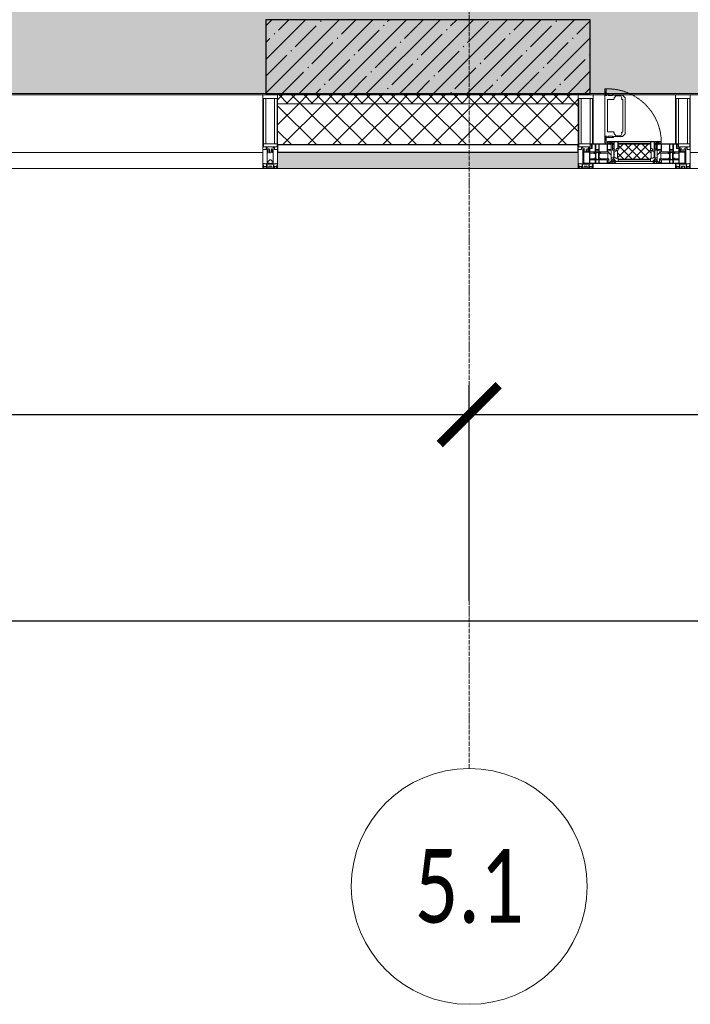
# Model space of a CAD drawing. Header units: millimetres. Extents: x -26888115 to 7466299, y -86687 to 22081.
# Tile 25 of 208: x 59593 to 61868, y -52569 to -49229. Entities that reach past the tile are written whole.
import ezdxf

# ---------------------------------------------------------------- set-up
doc = ezdxf.new("R2010")
doc.units = ezdxf.units.MM
doc.linetypes.add('-D1-02х01', pattern=[3, 2, -1])
doc.linetypes.add('-D1d1-15x02', pattern=[19, 15, -2, 0, -2])
doc.layers.get('Defpoints').update_dxf_attribs({"color": 31})
for name, color, linetype, lineweight in [('_0', 7, 'Continuous', 13), ('A-200-M_WALL', 7, 'Continuous', 5), ('A-200-M_WALL_PAT', 7, 'Continuous', 5), ('A-214-M_CURT_WALL', 7, 'Continuous', 5), ('A-215-M_CURT_PANEL', 7, 'Continuous', 5), ('A-230-M_FLOOR', 7, 'Continuous', 5), ('A-314-M_WINDOW', 7, 'Continuous', 5), ('S-280-M_COLUMN', 7, 'Continuous', 5), ('Z-060-M_DETAIL', 7, 'Continuous', 5), ('Оси', 7, 'Continuous', 5)]:
    doc.layers.add(name, color=color, linetype=linetype, lineweight=lineweight)
doc.styles.add('Calibri Light', font='Calibri light.ttf', dxfattribs={"width": 0.75, "height": 250})
doc.styles.add('fl_iso paper', font='isocpeur.ttf', dxfattribs={"width": 0.8, "oblique": 10})
doc.dimstyles.new('In tre 1_100', dxfattribs={"dimscale": 100, "dimtxt": 2.5, "dimasz": 2, "dimexe": 1, "dimexo": 0.7, "dimgap": 0.6, "dimtad": 1, "dimdec": 0, "dimrnd": 5, "dimzin": 0, "dimdsep": 46, "dimtxsty": 'fl_iso paper', "dimblk": 'ARCHTICK', "dimcen": 0, "dimdle": 1, "dimadec": 0, "dimazin": 0, "dimtfac": 1, "dimtdec": 0, "dimtofl": 0, "dimtmove": 1, "dimatfit": 3, "dimldrblk": 'DOT', "dimfxl": 40, "dimtfillclr": 256, "dimtolj": 1, "dimtzin": 0, "dimarcsym": 1})

# ---------------------------------------------------------------- blocks, each defined once
blk = doc.blocks.new('_ArchTick')
at = {"color": 0, "linetype": 'ByBlock', "lineweight": 9, "const_width": 0.15}
blk.add_lwpolyline([(-0.5, -0.5), (0.5, 0.5)], dxfattribs=at)
blk = doc.blocks.new('*D257')
at = {"layer": 'Defpoints', "color": 0, "transparency": 16777216}
for p in [(35918, -51162.7), (73118, -51162.7), (73118, -51268.8)]:
    blk.add_point(p, dxfattribs=at)
at = {"layer": 'Оси', "color": 0, "lineweight": -2, "transparency": 16777216}
for p, q in [((35918, -51232.7), (35918, -51368.8)), ((73118, -51232.7), (73118, -51368.8)), ((35818, -51268.8), (73218, -51268.8))]:
    blk.add_line(p, q, dxfattribs=at)
at = {"layer": 'Оси', "color": 0, "lineweight": -2, "transparency": 16777216, "xscale": 200, "yscale": 200, "zscale": 200, "rotation": 180}
blk.add_blockref('_ArchTick', (35918, -51268.8), dxfattribs=at)
at = {"layer": 'Оси', "color": 0, "lineweight": -2, "transparency": 16777216, "xscale": 200, "yscale": 200, "zscale": 200}
blk.add_blockref('_ArchTick', (73118, -51268.8), dxfattribs=at)
at = {"layer": 'Оси', "color": 0, "transparency": 16777216, "insert": (54518, -51083.8), "char_height": 250, "attachment_point": 5, "style": 'fl_iso paper'}
blk.add_mtext('\\A1;37200', dxfattribs=at)
blk = doc.blocks.new('_DOT')
at = {"color": 0, "linetype": 'ByBlock'}
blk.add_line((-0.5, 0), (-1, 0), dxfattribs=at)
at = {"color": 0, "linetype": 'ByBlock', "const_width": 0.5}
blk.add_lwpolyline([(-0.25, 0, 1), (0.25, 0, 1)], format="xyb", close=True, dxfattribs=at)
blk = doc.blocks.new('*D261')
at = {"layer": 'Defpoints', "color": 0, "transparency": 16777216}
for p in [(61118, -50568.8), (52718, -51268.8), (61118, -51268.8)]:
    blk.add_point(p, dxfattribs=at)
at = {"layer": 'Оси', "color": 0, "lineweight": -2, "transparency": 16777216}
for p, q in [((52718, -51198.8), (52718, -50468.8)), ((61118, -51198.8), (61118, -50468.8)), ((52618, -50568.8), (61218, -50568.8))]:
    blk.add_line(p, q, dxfattribs=at)
at = {"layer": 'Оси', "color": 0, "lineweight": -2, "transparency": 16777216, "xscale": 200, "yscale": 200, "zscale": 200, "rotation": 180}
blk.add_blockref('_ArchTick', (52718, -50568.8), dxfattribs=at)
at = {"layer": 'Оси', "color": 0, "lineweight": -2, "transparency": 16777216, "xscale": 200, "yscale": 200, "zscale": 200}
blk.add_blockref('_ArchTick', (61118, -50568.8), dxfattribs=at)
at = {"layer": 'Оси', "color": 0, "transparency": 16777216, "insert": (56918, -50383.8), "char_height": 250, "attachment_point": 5, "style": 'fl_iso paper'}
blk.add_mtext('\\A1;8400', dxfattribs=at)
blk = doc.blocks.new('*D262')
at = {"layer": 'Defpoints', "color": 0, "transparency": 16777216}
for p in [(69518, -50568.8), (61118, -51268.8), (69518, -51268.8)]:
    blk.add_point(p, dxfattribs=at)
at = {"layer": 'Оси', "color": 0, "lineweight": -2, "transparency": 16777216}
for p, q in [((61118, -51198.8), (61118, -50468.8)), ((69518, -51198.8), (69518, -50468.8)), ((61018, -50568.8), (69618, -50568.8))]:
    blk.add_line(p, q, dxfattribs=at)
at = {"layer": 'Оси', "color": 0, "lineweight": -2, "transparency": 16777216, "xscale": 200, "yscale": 200, "zscale": 200, "rotation": 180}
blk.add_blockref('_ArchTick', (61118, -50568.8), dxfattribs=at)
at = {"layer": 'Оси', "color": 0, "lineweight": -2, "transparency": 16777216, "xscale": 200, "yscale": 200, "zscale": 200}
blk.add_blockref('_ArchTick', (69518, -50568.8), dxfattribs=at)
at = {"layer": 'Оси', "color": 0, "transparency": 16777216, "insert": (65318, -50383.8), "char_height": 250, "attachment_point": 5, "style": 'fl_iso paper'}
blk.add_mtext('\\A1;8400', dxfattribs=at)
blk = doc.blocks.new('A_PAN_Створка - 383мм-4633665-50_AS_Plan_33_Пентхаус')
at = {"layer": 'A-314-M_WINDOW', "linetype": '-D1-02х01'}
blk.add_arc((91.4, -87.5), 183, 244.0254, 247.6265, dxfattribs=at)
blk = doc.blocks.new('System Panel - A_PAN_Glass-V2-50_AS_Plan_33_Пентхаус')
at = {"layer": 'A-215-M_CURT_PANEL'}
for p, q in [((825, 55), (-825, 55)), ((-825, 55), (-825, 0)), ((825, 0), (825, 55)), ((-825, 0), (825, 0))]:
    blk.add_line(p, q, dxfattribs=at)
blk = doc.blocks.new('Rectangular Mullion - R_StandardFrame_50Wx250H-3736074-50_AS_Plan_33_Пентхаус')
at = {"layer": 'A-214-M_CURT_WALL'}
blk.add_line((24239, -505), (22590, -505), dxfattribs=at)
blk = doc.blocks.new('A_PAN_Створка - 383мм-V4-50_AS_Plan_33_Пентхаус')
at = {"layer": 'A-215-M_CURT_PANEL'}
h = blk.add_hatch(dxfattribs=at)
h.set_pattern_fill('FP_4', color=256, style=0, pattern_type=2)
h.set_pattern_definition([(225, (25500, -754.981), (14.142136, -14.142136), []), (315, (25500, -754.981), (14.142136, 14.142136), [])])
h.paths.add_polyline_path([(-54.5, -31.8), (-54.9, -34.1), (-57.2, -36.4), (-57.2, -60.8), (-54.6, -63.4), (-53.6, -82.7), (54.6, -81.8), (54.6, -63.4), (57.2, -60.8), (57.2, -36.4), (54.9, -34.1), (54.5, -31.8)])
at = {"layer": 'A-314-M_WINDOW'}
for p, q in [((-67.9, -17), (-171, -17)), ((-171, -17), (-171, -57)), ((-171, -18.5), (-153.5, -18.5)), ((-153.5, -18.5), (-152, -20)), ((-152, -20), (-152, -73.5)), ((-150.5, -17), (-150.5, -29.4)), ((-132.4, -18.6), (-150.5, -18.6)), ((-150.5, -29.4), (-132.4, -29.4)), ((-137.2, -31), (-135.8, -35)), ((-132.5, -31), (-137.2, -31)), ((-132.5, -31.9), (-133.4, -33.7)), ((-132.5, -31.9), (-132.5, -31)), ((-132.4, -29.4), (-132.4, -18.6)), ((-131, -18.2), (-131, -29.5)), ((-120.8, -18.2), (-131, -18.2)), ((-131, -29.5), (-120.8, -29.5)), ((-131, -30.9), (-131, -33)), ((-120.8, -30.9), (-131, -30.9)), ((-129.4, -34.6), (-131, -33)), ((-122.4, -34.6), (-120.8, -33)), ((-120.8, -18.2), (-120.8, -29.5)), ((-120.8, -30.9), (-120.8, -33)), ((-119.3, -18.6), (-92.5, -18.6)), ((-119.3, -29.4), (-119.3, -18.6)), ((-92.5, -29.4), (-119.3, -29.4)), ((-119.3, -31), (-114.6, -31)), ((-119.3, -31.9), (-119.3, -31)), ((-119.3, -31.9), (-118.4, -33.7)), ((-114.6, -31), (-115.9, -35)), ((-92.5, -18.6), (-92.5, -29.4)), ((-90.8, -18.5), (-90.8, -29.4)), ((-87.3, -18.5), (-90.8, -18.5)), ((-90.8, -29.4), (-85.9, -29.4)), ((-89.9, -32.5), (-89.9, -35.1)), ((-85.9, -32.5), (-89.9, -32.5)), ((-87.3, -20.4), (-87.3, -18.5)), ((-87.3, -20.4), (-87.3, -21.9)), ((-84.8, -20.4), (-87.3, -20.4)), ((-87.3, -21.9), (-85.9, -21.9)), ((-85.9, -18.2), (-85.9, -20.4)), ((-75.9, -18.2), (-85.9, -18.2)), ((-85.9, -21.9), (-85.9, -29.4)), ((-85.9, -29.4), (-85.9, -32.5)), ((-83.4, -20.4), (-84.8, -20.4)), ((-70, -33.8), (-83.4, -20.4)), ((-78, -84), (-78, -23.5)), ((-78, -23.5), (-67.9, -23.5)), ((-75.9, -21.5), (-75.9, -18.2)), ((-75.9, -21.5), (-75.9, -23.5)), ((-74.9, -21.5), (-75.9, -21.5)), ((-75.9, -23.5), (-73, -23.5)), ((-74.9, -17.9), (-74.9, -21.5)), ((-68.9, -17.9), (-74.9, -17.9)), ((-67.2, -29.3), (-73, -23.5)), ((-61.4, -23.5), (-70, -32.1)), ((-70, -32.1), (-70, -62.5)), ((-68.9, -21.5), (-68.9, -17.9)), ((-67.9, -21.5), (-68.9, -21.5)), ((67.9, -17), (-67.9, -17)), ((-61.4, -23.5), (-67.9, -17)), ((-67.9, -17), (-67.9, -23.5)), ((-67.9, -17), (67.9, -17)), ((-67.9, -21.5), (-67.9, -23.5)), ((-67.9, -23.5), (-64.6, -26.8)), ((-67.9, -23.5), (-64.6, -26.8)), ((-64.6, -26.8), (-67.2, -29.3)), ((-64.6, -26.8), (-61.4, -23.5)), ((61.4, -23.5), (-61.4, -23.5)), ((67.9, -17), (61.4, -23.5)), ((70, -32.1), (61.4, -23.5)), ((61.4, -23.5), (64.6, -26.8)), ((67.9, -23.5), (64.6, -26.8)), ((64.6, -26.8), (67.9, -23.5)), ((64.6, -26.8), (67.2, -29.3)), ((67.2, -29.3), (73, -23.5)), ((67.9, -23.5), (67.9, -17)), ((171, -17), (67.9, -17)), ((67.9, -21.5), (67.9, -23.5)), ((67.9, -21.5), (68.9, -21.5)), ((67.9, -23.5), (78, -23.5)), ((68.9, -17.9), (74.9, -17.9)), ((68.9, -21.5), (68.9, -17.9)), ((70, -33.8), (83.4, -20.4)), ((70, -62.5), (70, -32.1)), ((75.9, -23.5), (73, -23.5)), ((74.9, -17.9), (74.9, -21.5)), ((74.9, -21.5), (75.9, -21.5)), ((75.9, -18.2), (85.9, -18.2)), ((75.9, -21.5), (75.9, -18.2)), ((75.9, -21.5), (75.9, -23.5)), ((78, -23.5), (78, -84)), ((83.4, -20.4), (84.8, -20.4)), ((84.8, -20.4), (87.3, -20.4)), ((85.9, -18.2), (85.9, -20.4)), ((85.9, -21.9), (85.9, -29.4)), ((87.3, -21.9), (85.9, -21.9)), ((85.9, -29.4), (85.9, -32.5)), ((90.8, -29.4), (85.9, -29.4)), ((85.9, -32.5), (89.9, -32.5)), ((87.3, -18.5), (90.8, -18.5)), ((87.3, -20.4), (87.3, -18.5)), ((87.3, -20.4), (87.3, -21.9)), ((89.9, -32.5), (89.9, -35.1)), ((90.8, -18.5), (90.8, -29.4)), ((92.5, -18.6), (92.5, -29.4)), ((119.3, -18.6), (92.5, -18.6)), ((92.5, -29.4), (119.3, -29.4)), ((114.6, -31), (115.9, -35)), ((119.3, -31), (114.6, -31)), ((119.3, -31.9), (118.4, -33.7)), ((119.3, -29.4), (119.3, -18.6)), ((119.3, -31.9), (119.3, -31)), ((120.8, -18.2), (120.8, -29.5)), ((120.8, -18.2), (131, -18.2)), ((131, -29.5), (120.8, -29.5)), ((120.8, -30.9), (120.8, -33)), ((120.8, -30.9), (131, -30.9)), ((122.4, -34.6), (120.8, -33)), ((129.4, -34.6), (131, -33)), ((131, -18.2), (131, -29.5)), ((131, -30.9), (131, -33)), ((132.4, -18.6), (150.5, -18.6)), ((132.4, -29.4), (132.4, -18.6)), ((150.5, -29.4), (132.4, -29.4)), ((132.5, -31), (137.2, -31)), ((132.5, -31.9), (132.5, -31)), ((132.5, -31.9), (133.4, -33.7)), ((137.2, -31), (135.8, -35)), ((150.5, -17), (150.5, -29.4)), ((153.5, -18.5), (152, -20)), ((152, -20), (152, -73.5)), ((171, -18.5), (153.5, -18.5)), ((171, -57), (171, -17)), ((-171, -55.5), (-152, -55.5)), ((-171, -57), (-156, -57)), ((-153, -60), (-153, -73.5)), ((-150.5, -33.6), (-150.5, -68)), ((-136.3, -33.6), (-150.5, -33.6)), ((-136.4, -52.4), (-150.5, -52.4)), ((-150.5, -56.6), (-132.4, -56.6)), ((-137.2, -54.8), (-135.8, -50.8)), ((-132.5, -54.8), (-137.2, -54.8)), ((-132.1, -36.8), (-135.8, -35)), ((-132.1, -49), (-135.8, -50.8)), ((-133.4, -33.7), (-130.1, -35.3)), ((-133.4, -52), (-130.1, -50.4)), ((-132.5, -53.8), (-133.4, -52)), ((-132.5, -53.8), (-132.5, -54.8)), ((-132.4, -56.6), (-132.4, -82.5)), ((-132.1, -49), (-132.1, -36.8)), ((-129.4, -51.1), (-131, -52.7)), ((-131, -55.1), (-131, -52.7)), ((-120.8, -55.1), (-131, -55.1)), ((-131, -56.5), (-131, -62.6)), ((-131, -56.5), (-120.8, -56.5)), ((-120.8, -62.6), (-131, -62.6)), ((-131, -64.6), (-120.8, -64.6)), ((-131, -82.5), (-131, -64.6)), ((-130.1, -35.3), (-129.4, -34.6)), ((-130.1, -35.3), (-130.1, -50.4)), ((-130.1, -50.4), (-129.4, -51.1)), ((-121.7, -35.3), (-122.4, -34.6)), ((-121.7, -50.4), (-122.4, -51.1)), ((-122.4, -51.1), (-120.8, -52.7)), ((-118.4, -33.7), (-121.7, -35.3)), ((-121.7, -35.3), (-121.7, -50.4)), ((-118.4, -52), (-121.7, -50.4)), ((-120.8, -55.1), (-120.8, -52.7)), ((-120.8, -56.5), (-120.8, -62.6)), ((-120.8, -82.5), (-120.8, -64.6)), ((-119.7, -36.8), (-115.9, -35)), ((-119.7, -49), (-119.7, -36.8)), ((-119.7, -49), (-115.9, -50.8)), ((-119.3, -53.8), (-118.4, -52)), ((-119.3, -53.8), (-119.3, -54.8)), ((-119.3, -54.8), (-114.6, -54.8)), ((-119.3, -56.6), (-119.3, -82.5)), ((-92.5, -56.6), (-119.3, -56.6)), ((-114.6, -54.8), (-115.9, -50.8)), ((-94.1, -33.5), (-115.4, -33.5)), ((-94.1, -52.5), (-115.3, -52.5)), ((-89.9, -35.1), (-94.1, -33.5)), ((-89.9, -50.9), (-94.1, -52.5)), ((-92.5, -56.6), (-92.5, -82.5)), ((-90.8, -56.6), (-85.9, -56.6)), ((-90.8, -62.7), (-90.8, -56.6)), ((-80.4, -62.7), (-90.8, -62.7)), ((-90.8, -64.6), (-90.8, -82.5)), ((-80.1, -64.6), (-90.8, -64.6)), ((-89.9, -35.1), (-89.9, -50.9)), ((-89.9, -52.2), (-89.9, -50.9)), ((-89.9, -52.2), (-88.6, -53.5)), ((-85.9, -53.5), (-88.6, -53.5)), ((-85.9, -53.5), (-78, -45.6)), ((-85.9, -56.6), (-85.9, -53.5)), ((-80.4, -61.1), (-80.4, -62.7)), ((-78, -61.1), (-80.4, -61.1)), ((-80.1, -66.1), (-80.1, -64.6)), ((-78, -66.1), (-80.1, -66.1)), ((-78, -36.8), (-70, -36.8)), ((-78, -45.6), (-78, -36.8)), ((-78, -66.1), (-78, -61.1)), ((-70, -62.5), (-73.9, -62.5)), ((-73.9, -62.5), (-73.9, -87.5)), ((-70, -36.8), (-70, -33.8)), ((70, -36.8), (70, -33.8)), ((78, -36.8), (70, -36.8)), ((73.9, -62.5), (70, -62.5)), ((73.9, -87.5), (73.9, -62.5)), ((78, -45.6), (78, -36.8)), ((85.9, -53.5), (78, -45.6)), ((78, -61.1), (80.4, -61.1)), ((78, -66.1), (78, -61.1)), ((78, -66.1), (80.1, -66.1)), ((80.1, -64.6), (90.8, -64.6)), ((80.1, -66.1), (80.1, -64.6)), ((80.4, -61.1), (80.4, -62.7)), ((80.4, -62.7), (90.8, -62.7)), ((85.9, -53.5), (88.6, -53.5)), ((85.9, -56.6), (85.9, -53.5)), ((90.8, -56.6), (85.9, -56.6)), ((89.9, -52.2), (88.6, -53.5)), ((89.9, -35.1), (94.1, -33.5)), ((89.9, -35.1), (89.9, -50.9)), ((89.9, -50.9), (94.1, -52.5)), ((89.9, -52.2), (89.9, -50.9)), ((90.8, -62.7), (90.8, -56.6)), ((90.8, -64.6), (90.8, -82.5)), ((92.5, -56.6), (119.3, -56.6)), ((92.5, -56.6), (92.5, -82.5)), ((94.1, -33.5), (115.4, -33.5)), ((94.1, -52.5), (115.3, -52.5)), ((114.6, -54.8), (115.9, -50.8)), ((119.3, -54.8), (114.6, -54.8)), ((119.7, -36.8), (115.9, -35)), ((119.7, -49), (115.9, -50.8)), ((118.4, -33.7), (121.7, -35.3)), ((118.4, -52), (121.7, -50.4)), ((119.3, -53.8), (118.4, -52)), ((119.3, -53.8), (119.3, -54.8)), ((119.3, -56.6), (119.3, -82.5)), ((119.7, -49), (119.7, -36.8)), ((122.4, -51.1), (120.8, -52.7)), ((120.8, -55.1), (120.8, -52.7)), ((120.8, -55.1), (131, -55.1)), ((120.8, -56.5), (120.8, -62.6)), ((131, -56.5), (120.8, -56.5)), ((120.8, -62.6), (131, -62.6)), ((120.8, -82.5), (120.8, -64.6)), ((131, -64.6), (120.8, -64.6)), ((121.7, -35.3), (122.4, -34.6)), ((121.7, -35.3), (121.7, -50.4)), ((121.7, -50.4), (122.4, -51.1)), ((130.1, -35.3), (129.4, -34.6)), ((130.1, -50.4), (129.4, -51.1)), ((129.4, -51.1), (131, -52.7)), ((133.4, -33.7), (130.1, -35.3)), ((130.1, -35.3), (130.1, -50.4)), ((133.4, -52), (130.1, -50.4)), ((131, -55.1), (131, -52.7)), ((131, -56.5), (131, -62.6)), ((131, -82.5), (131, -64.6)), ((132.1, -36.8), (135.8, -35)), ((132.1, -49), (132.1, -36.8)), ((132.1, -49), (135.8, -50.8)), ((150.5, -56.6), (132.4, -56.6)), ((132.4, -56.6), (132.4, -82.5)), ((132.5, -53.8), (133.4, -52)), ((132.5, -53.8), (132.5, -54.8)), ((132.5, -54.8), (137.2, -54.8)), ((137.2, -54.8), (135.8, -50.8)), ((136.3, -33.6), (150.5, -33.6)), ((136.4, -52.4), (150.5, -52.4)), ((150.5, -33.6), (150.5, -68)), ((171, -55.5), (152, -55.5)), ((153, -73.5), (153, -60)), ((156, -57), (171, -57)), ((-153, -73.5), (-150, -73.5)), ((-150.5, -68), (-143.5, -68)), ((-150.5, -69.5), (-150.5, -73.5)), ((-145, -69.5), (-150.5, -69.5)), ((-150, -73.5), (-150, -84)), ((-150, -84), (-78, -84)), ((-148.5, -81), (-148.5, -82.5)), ((-143.5, -81), (-148.5, -81)), ((-148.5, -82.5), (-132.4, -82.5)), ((-145, -69.5), (-145, -79.5)), ((-143.5, -68), (-143.5, -81)), ((-131, -82.5), (-120.8, -82.5)), ((-119.3, -82.5), (-92.5, -82.5)), ((-73.9, -87.5), (-91.5, -87.5)), ((-91.5, -87.5), (-91.5, -92)), ((-91.5, -92), (91.5, -92)), ((-90.8, -82.5), (-79.5, -82.5)), ((-78, -84), (-85, -84)), ((-85, -84), (-85, -87.5)), ((-85, -87.5), (-78, -87.5)), ((-79.5, -80.6), (-78, -80.6)), ((-79.5, -82.5), (-79.5, -80.6)), ((-78, -87.5), (-78, -84)), ((-78, -84), (-73.9, -84)), ((73.9, -84), (78, -84)), ((91.5, -87.5), (73.9, -87.5)), ((79.5, -80.6), (78, -80.6)), ((78, -87.5), (78, -84)), ((78, -84), (85, -84)), ((78, -84), (150, -84)), ((85, -87.5), (78, -87.5)), ((79.5, -82.5), (79.5, -80.6)), ((90.8, -82.5), (79.5, -82.5)), ((85, -84), (85, -87.5)), ((91.5, -92), (91.5, -87.5)), ((119.3, -82.5), (92.5, -82.5)), ((131, -82.5), (120.8, -82.5)), ((148.5, -82.5), (132.4, -82.5)), ((143.5, -68), (143.5, -81)), ((150.5, -68), (143.5, -68)), ((143.5, -81), (148.5, -81)), ((145, -69.5), (150.5, -69.5)), ((145, -69.5), (145, -79.5)), ((148.5, -81), (148.5, -82.5)), ((150, -84), (150, -73.5)), ((150, -73.5), (153, -73.5)), ((150.5, -69.5), (150.5, -73.5))]:
    blk.add_line(p, q, dxfattribs=at)
for centre, start, end in [((-156, -60), 0, 90), ((156, -60), 90, 180)]:
    blk.add_arc(centre, 3, start, end, dxfattribs=at)
at = {"layer": 'A-314-M_WINDOW', "linetype": '-D1-02х01'}
blk.add_arc((91.4, -87.5), 183, 181.4091, 271.1445, dxfattribs=at)
at = {"layer": 'Z-060-M_DETAIL'}
for p, q in [((-70, -32.1), (-61.4, -23.5)), ((-70, -62.5), (-70, -32.1)), ((61.4, -23.5), (-61.4, -23.5)), ((-55.2, -33.8), (-54.8, -31.5)), ((-54.9, -25.8), (-53.9, -24.8)), ((-54.9, -29.5), (-54.9, -25.8)), ((-53.9, -30.5), (-54.9, -29.5)), ((-54.5, -31.8), (-54.9, -34.1)), ((0, -31.5), (-54.8, -31.5)), ((54.5, -31.8), (-54.5, -31.8)), ((-53.9, -24.8), (53.9, -24.8)), ((53.9, -30.5), (-53.9, -30.5)), ((0, -31.5), (54.8, -31.5)), ((54.9, -25.8), (53.9, -24.8)), ((53.9, -30.5), (54.9, -29.5)), ((54.9, -34.1), (54.5, -31.8)), ((55.2, -33.8), (54.8, -31.5)), ((54.9, -29.5), (54.9, -25.8)), ((70, -32.1), (61.4, -23.5)), ((70, -62.5), (70, -32.1)), ((-73.9, -62.5), (-70, -62.5)), ((-73.9, -87.5), (-73.9, -62.5)), ((-69.4, -66.5), (-73.9, -66.5)), ((-69.4, -81.5), (-69.4, -66.5)), ((-61.7, -62.5), (-67.9, -62.5)), ((-67.9, -62.5), (-67.9, -89.3)), ((-67.8, -38.3), (-65.7, -37.4)), ((-67.8, -55.7), (-67.8, -38.3)), ((-66, -56.5), (-67.8, -55.7)), ((-66, -56.5), (-62, -59.1)), ((-65.7, -37.4), (-60.8, -34.7)), ((-62, -59.1), (-60.7, -61)), ((-61.7, -64.9), (-61.7, -62.5)), ((-60.1, -67.7), (-61.7, -64.9)), ((-60.8, -34.7), (-57.3, -35.9)), ((-60.7, -61), (-57.4, -61)), ((-57.4, -61), (-54.9, -63.5)), ((-55.2, -33.8), (-57.3, -35.9)), ((-54.9, -34.1), (-57.2, -36.4)), ((-57.2, -36.4), (-57.2, -60.8)), ((-57.2, -60.8), (-54.6, -63.4)), ((-54.9, -63.5), (-54.9, -81.9)), ((-54.6, -63.4), (-54.6, -81.8)), ((54.6, -63.4), (57.2, -60.8)), ((54.6, -81.8), (54.6, -63.4)), ((57.2, -36.4), (54.9, -34.1)), ((57.4, -61), (54.9, -63.5)), ((54.9, -63.5), (54.9, -81.9)), ((55.2, -33.8), (57.3, -35.9)), ((57.2, -60.8), (57.2, -36.4)), ((60.8, -34.7), (57.3, -35.9)), ((60.7, -61), (57.4, -61)), ((60.1, -67.7), (61.7, -64.9)), ((62, -59.1), (60.7, -61)), ((65.7, -37.4), (60.8, -34.7)), ((61.7, -62.5), (67.9, -62.5)), ((61.7, -64.9), (61.7, -62.5)), ((66, -56.5), (62, -59.1)), ((67.8, -38.3), (65.7, -37.4)), ((66, -56.5), (67.8, -55.7)), ((67.8, -55.7), (67.8, -38.3)), ((67.9, -62.5), (67.9, -89.3)), ((69.4, -66.5), (73.9, -66.5)), ((69.4, -81.5), (69.4, -66.5)), ((73.9, -62.5), (70, -62.5)), ((73.9, -87.5), (73.9, -62.5)), ((-91.5, -87.5), (-73.9, -87.5)), ((-91.5, -92), (-91.5, -87.5)), ((-91.5, -92), (91.5, -92)), ((-83.4, -90.3), (-83.4, -87.5)), ((-83.4, -90.3), (-69.4, -90.3)), ((-73.9, -81.5), (-69.4, -81.5)), ((-69.4, -85.5), (-73.9, -85.5)), ((-69.4, -90.3), (-69.4, -85.5)), ((-67.9, -89.3), (-66.9, -90.3)), ((-66.9, -90.3), (-57.4, -90.3)), ((-56.4, -67.7), (-60.1, -67.7)), ((-57.4, -90.3), (-56.4, -89.4)), ((-56.4, -89.4), (-56.4, -67.7)), ((-54.9, -81.9), (-53.8, -83)), ((-54.9, -85.6), (-53.9, -84.6)), ((-54.9, -89.3), (-54.9, -85.6)), ((-53.9, -90.3), (-54.9, -89.3)), ((-54.6, -81.8), (-53.6, -82.7)), ((-53.9, -84.6), (53.9, -84.6)), ((53.9, -90.3), (-53.9, -90.3)), ((53.8, -83), (-53.8, -83)), ((-53.6, -82.7), (53.6, -82.7)), ((53.6, -82.7), (54.6, -81.8)), ((54.9, -81.9), (53.8, -83)), ((54.9, -85.6), (53.9, -84.6)), ((53.9, -90.3), (54.9, -89.3)), ((54.9, -89.3), (54.9, -85.6)), ((56.4, -67.7), (60.1, -67.7)), ((56.4, -89.4), (56.4, -67.7)), ((57.4, -90.3), (56.4, -89.4)), ((66.9, -90.3), (57.4, -90.3)), ((67.9, -89.3), (66.9, -90.3)), ((73.9, -81.5), (69.4, -81.5)), ((69.4, -85.5), (73.9, -85.5)), ((69.4, -90.3), (69.4, -85.5)), ((83.4, -90.3), (69.4, -90.3)), ((91.5, -87.5), (73.9, -87.5)), ((83.4, -90.3), (83.4, -87.5)), ((91.5, -92), (91.5, -87.5))]:
    blk.add_line(p, q, dxfattribs=at)
at = {"layer": 'Z-060-M_DETAIL', "color": 9, "true_color": 0xc8c8c8}
for p, q in [((95.1, -87.5), (95.1, -105.1)), ((99.6, -87.5), (95.1, -87.5)), ((97.9, -95.6), (95.1, -95.6)), ((97.9, -95.6), (97.9, -109.6)), ((99.6, -270.5), (99.6, -87.5)), ((39.7, -109), (31.1, -117.6)), ((31.1, -117.6), (31.1, -240.4)), ((41.4, -123.8), (39.1, -124.2)), ((39.1, -179), (39.1, -124.2)), ((70.1, -109), (39.7, -109)), ((41.4, -123.8), (43.5, -121.7)), ((45, -113.3), (42.3, -118.2)), ((42.3, -118.2), (43.5, -121.7)), ((45.9, -111.2), (45, -113.3)), ((63.3, -111.2), (45.9, -111.2)), ((64.1, -113), (63.3, -111.2)), ((64.1, -113), (66.7, -117)), ((66.7, -117), (68.6, -118.3)), ((68.6, -118.3), (68.6, -121.6)), ((68.6, -121.6), (71.1, -124.1)), ((70.1, -105.1), (70.1, -109)), ((95.1, -105.1), (70.1, -105.1)), ((71.1, -124.1), (89.5, -124.1)), ((74.1, -109.6), (74.1, -105.1)), ((89.1, -109.6), (74.1, -109.6)), ((89.1, -105.1), (89.1, -109.6)), ((89.5, -124.1), (90.6, -125.2)), ((90.6, -125.2), (90.6, -232.8)), ((93.1, -109.6), (93.1, -105.1)), ((97.9, -109.6), (93.1, -109.6)), ((39.1, -179), (39.1, -233.8)), ((89.5, -233.9), (90.6, -232.8)), ((39.7, -249), (31.1, -240.4)), ((41.4, -234.2), (39.1, -233.8)), ((70.1, -249), (39.7, -249)), ((41.4, -234.2), (43.5, -236.3)), ((42.3, -239.8), (43.5, -236.3)), ((45, -244.7), (42.3, -239.8)), ((45.9, -246.8), (45, -244.7)), ((63.3, -246.8), (45.9, -246.8)), ((64.1, -245), (63.3, -246.8)), ((64.1, -245), (66.7, -241)), ((66.7, -241), (68.6, -239.7)), ((68.6, -236.4), (71.1, -233.9)), ((68.6, -239.7), (68.6, -236.4)), ((70.1, -252.9), (70.1, -249)), ((95.1, -252.9), (70.1, -252.9)), ((71.1, -233.9), (89.5, -233.9)), ((74.1, -248.4), (74.1, -252.9)), ((89.1, -248.4), (74.1, -248.4)), ((89.1, -252.9), (89.1, -248.4)), ((93.1, -248.4), (93.1, -252.9)), ((97.9, -248.4), (93.1, -248.4)), ((95.1, -270.5), (95.1, -252.9)), ((97.9, -262.4), (95.1, -262.4)), ((97.9, -262.4), (97.9, -248.4)), ((99.6, -270.5), (95.1, -270.5))]:
    blk.add_line(p, q, dxfattribs=at)
blk = doc.blocks.new('Rectangular Mullion - 50Wx250H-2623690-50_AS_Plan_33_Пентхаус')
at = {"layer": 'Z-060-M_DETAIL'}
for p, q in [((-25, 65.2), (-25, 250)), ((-25, 250), (0, 250)), ((-23, 237.3), (0, 237.3)), ((-23, 237.3), (-23, 73.6)), ((-14.9, 84), (-14.9, 237.3)), ((25, 250), (0, 250)), ((23, 237.3), (0, 237.3)), ((14.9, 84), (14.9, 237.3)), ((23, 237.3), (23, 84)), ((25, 84), (25, 250)), ((0, 84), (-23, 84)), ((-0.5, 73.6), (-23, 73.6)), ((-14, 71.3), (-14, 65.2)), ((-10, 71.3), (-14, 71.3)), ((-10, 53), (-10, 71.3)), ((-7, 65.2), (-5.9, 67.3)), ((-4.1, 67.3), (-5.9, 67.3)), ((-4.1, 67.3), (-2.9, 65.1)), ((0, 84), (15, 84)), ((0.5, 73.6), (15, 73.6)), ((4.1, 67.3), (2.9, 65.1)), ((4.1, 67.3), (5.9, 67.3)), ((7, 65.2), (5.9, 67.3)), ((10, 71.3), (12, 71.3)), ((10, 57.4), (10, 71.3)), ((-14, 65.2), (-25, 65.2)), ((-8.7, 53), (-10, 53)), ((-10, 53), (-10, 17)), ((-8.7, 53), (-7, 54.7)), ((-7, 65.2), (-7, 54.7)), ((-2.9, 65.1), (-2.9, 57)), ((2.9, 65.1), (2.9, 57)), ((7, 65.2), (7, 57)), ((-23.8, 14.6), (-25, 14.2)), ((-25, 0), (-25, 14.2)), ((-22.3, 17), (-23.8, 17)), ((-23.8, 17), (-23.8, 14.6)), ((-22.5, 10.6), (-23.8, 14.6)), ((-22.5, 10.6), (-23.7, 9.9)), ((-23.7, 1.3), (-23.7, 9.9)), ((-23.7, 1.3), (-11.8, 1.3)), ((-23.2, 10.2), (-22.5, 8)), ((-22.5, 8), (-22.5, 4.5)), ((-21.3, 4.5), (-22.5, 4.5)), ((-22.3, 17), (-22.3, 16)), ((-22.3, 16), (-21.3, 16)), ((-19, 17.6), (-21.3, 16)), ((-21.3, 4.5), (-21.3, 6.5)), ((-21.3, 6.5), (-14.2, 6.5)), ((-18.4, 16.6), (-19, 17.6)), ((-7.4, 16.6), (-18.4, 16.6)), ((-14.2, 6.5), (-14.2, 4.5)), ((-13.2, 4.5), (-14.2, 4.5)), ((-13.2, 4.5), (-12.2, 7.2)), ((-12.7, 7.6), (-11.3, 11.4)), ((-12.7, 7.6), (-11.8, 6.9)), ((-12.2, 9), (-12.2, 14.8)), ((-12.2, 14.8), (0, 14.8)), ((-11.8, 1.3), (-11.8, 6.9)), ((-10.5, 11.2), (-11.3, 11.4)), ((-10.5, 1.5), (-10.5, 11.2)), ((-4.8, 1.5), (-10.5, 1.5)), ((-10, 17), (-7.5, 17)), ((-8.5, 23), (-6, 25.5)), ((-8.5, 18.5), (-8.5, 23)), ((-7.5, 18.5), (-8.5, 18.5)), ((-7.5, 17), (-7.5, 18.5)), ((-7.4, 18), (-7.4, 16.6)), ((-6, 18), (-7.4, 18)), ((0, 8), (-4.8, 8)), ((-4.8, 1.5), (-4.8, 8)), ((-2.6, 16.8), (0, 16.8)), ((2.6, 16.8), (0, 16.8)), ((0, 14.8), (0, 16.8)), ((0, 14.8), (0, 16.8)), ((12.2, 14.8), (0, 14.8)), ((0, 0), (0, 8)), ((0, 8), (4.8, 8)), ((0, 0), (0, 8)), ((4.8, 1.5), (4.8, 8)), ((4.8, 1.5), (10.5, 1.5)), ((7.4, 16.6), (18.4, 16.6)), ((10.5, 11.2), (11.3, 11.4)), ((10.5, 1.5), (10.5, 11.2)), ((12.7, 7.6), (11.3, 11.4)), ((12.7, 7.6), (11.8, 6.9)), ((11.8, 1.3), (11.8, 6.9)), ((23.7, 1.3), (11.8, 1.3)), ((12.2, 9), (12.2, 14.8)), ((13.2, 4.5), (12.2, 7.2)), ((13.2, 4.5), (14.2, 4.5)), ((21.3, 6.5), (14.2, 6.5)), ((14.2, 6.5), (14.2, 4.5)), ((19.9, 17), (21.3, 16)), ((22.3, 16), (21.3, 16)), ((21.3, 4.5), (21.3, 6.5)), ((21.3, 4.5), (22.5, 4.5)), ((22.3, 17), (22.3, 16)), ((22.5, 10.6), (23.8, 14.6)), ((22.5, 10.6), (23.7, 9.9)), ((23.2, 10.2), (22.5, 8)), ((22.5, 8), (22.5, 4.5)), ((23.7, 1.3), (23.7, 9.9)), ((23.8, 17), (23.8, 14.6)), ((23.8, 14.6), (25, 14.2)), ((25, 0), (25, 14.2)), ((-25, 0), (0, 0)), ((25, 0), (0, 0))]:
    blk.add_line(p, q, dxfattribs=at)
for centre, start, end in [((-0.5, 73.1), 360, 90), ((0.5, 73.1), 90, 180)]:
    blk.add_arc(centre, 0.5, start, end, dxfattribs=at)
blk = doc.blocks.new('Rectangular Mullion - R_StandardFrame_50Wx250H-4298508-50_AS_Plan_33_Пентхаус')
at = {"layer": 'A-214-M_CURT_WALL', "lineweight": 9}
for p, q in [((-25, -250), (-25, 0)), ((-25, 0), (25, 0)), ((25, 0), (25, -17)), ((25, -84), (25, -250)), ((25, -250), (-25, -250))]:
    blk.add_line(p, q, dxfattribs=at)
blk = doc.blocks.new('Rectangular Mullion - R_StandardFrame_50Wx250H-V10-50_AS_Plan_33_Пентхаус')
at = {"layer": 'A-214-M_CURT_WALL'}
blk.add_line((27340, -505), (25690, -505), dxfattribs=at)
blk = doc.blocks.new('Rectangular Mullion - 50Wx250H-V7-50_AS_Plan_33_Пентхаус')
at = {"layer": 'Z-060-M_DETAIL'}
for p, q in [((-25, 84), (-25, 250)), ((-25, 250), (0, 250)), ((-23, 237.3), (0, 237.3)), ((-23, 237.3), (-23, 84)), ((-14.9, 84), (-14.9, 237.3)), ((25, 250), (0, 250)), ((23, 237.3), (0, 237.3)), ((14.9, 84), (14.9, 237.3)), ((23, 237.3), (23, 73.6)), ((25, 65.2), (25, 250)), ((0, 84), (-15, 84)), ((-0.5, 73.6), (-15, 73.6)), ((-10, 71.3), (-12, 71.3)), ((-10, 57.4), (-10, 71.3)), ((-7, 65.2), (-5.9, 67.3)), ((-4.1, 67.3), (-5.9, 67.3)), ((-4.1, 67.3), (-2.9, 65.1)), ((0, 84), (23, 84)), ((0.5, 73.6), (23, 73.6)), ((4.1, 67.3), (2.9, 65.1)), ((4.1, 67.3), (5.9, 67.3)), ((7, 65.2), (5.9, 67.3)), ((10, 71.3), (14, 71.3)), ((10, 53), (10, 71.3)), ((14, 71.3), (14, 65.2)), ((-7, 65.2), (-7, 57)), ((-2.9, 65.1), (-2.9, 57)), ((2.9, 65.1), (2.9, 57)), ((7, 65.2), (7, 54.7)), ((8.7, 53), (7, 54.7)), ((8.7, 53), (10, 53)), ((10, 53), (10, 17)), ((14, 65.2), (25, 65.2)), ((-23.8, 14.6), (-25, 14.2)), ((-25, 0), (-25, 14.2)), ((-23.8, 17), (-23.8, 14.6)), ((-22.5, 10.6), (-23.8, 14.6)), ((-22.5, 10.6), (-23.7, 9.9)), ((-23.7, 1.3), (-23.7, 9.9)), ((-23.7, 1.3), (-11.8, 1.3)), ((-23.2, 10.2), (-22.5, 8)), ((-22.5, 8), (-22.5, 4.5)), ((-21.3, 4.5), (-22.5, 4.5)), ((-22.3, 17), (-22.3, 16)), ((-22.3, 16), (-21.3, 16)), ((-19.9, 17), (-21.3, 16)), ((-21.3, 4.5), (-21.3, 6.5)), ((-21.3, 6.5), (-14.2, 6.5)), ((-7.4, 16.6), (-18.4, 16.6)), ((-14.2, 6.5), (-14.2, 4.5)), ((-13.2, 4.5), (-14.2, 4.5)), ((-13.2, 4.5), (-12.2, 7.2)), ((-12.7, 7.6), (-11.3, 11.4)), ((-12.7, 7.6), (-11.8, 6.9)), ((-12.2, 9), (-12.2, 14.8)), ((-12.2, 14.8), (0, 14.8)), ((-11.8, 1.3), (-11.8, 6.9)), ((-10.5, 11.2), (-11.3, 11.4)), ((-10.5, 1.5), (-10.5, 11.2)), ((-4.8, 1.5), (-10.5, 1.5)), ((0, 8), (-4.8, 8)), ((-4.8, 1.5), (-4.8, 8)), ((-2.6, 16.8), (0, 16.8)), ((2.6, 16.8), (0, 16.8)), ((0, 14.8), (0, 16.8)), ((0, 14.8), (0, 16.8)), ((12.2, 14.8), (0, 14.8)), ((0, 0), (0, 8)), ((0, 8), (4.8, 8)), ((0, 0), (0, 8)), ((4.8, 1.5), (4.8, 8)), ((4.8, 1.5), (10.5, 1.5)), ((8.5, 23), (6, 25.5)), ((6, 18), (7.4, 18)), ((7.4, 18), (7.4, 16.6)), ((7.4, 16.6), (18.4, 16.6)), ((7.5, 18.5), (8.5, 18.5)), ((7.5, 17), (7.5, 18.5)), ((10, 17), (7.5, 17)), ((8.5, 18.5), (8.5, 23)), ((10.5, 11.2), (11.3, 11.4)), ((10.5, 1.5), (10.5, 11.2)), ((12.7, 7.6), (11.3, 11.4)), ((12.7, 7.6), (11.8, 6.9)), ((11.8, 1.3), (11.8, 6.9)), ((23.7, 1.3), (11.8, 1.3)), ((12.2, 9), (12.2, 14.8)), ((13.2, 4.5), (12.2, 7.2)), ((13.2, 4.5), (14.2, 4.5)), ((21.3, 6.5), (14.2, 6.5)), ((14.2, 6.5), (14.2, 4.5)), ((18.4, 16.6), (19, 17.6)), ((19, 17.6), (21.3, 16)), ((22.3, 16), (21.3, 16)), ((21.3, 4.5), (21.3, 6.5)), ((21.3, 4.5), (22.5, 4.5)), ((22.3, 17), (22.3, 16)), ((22.3, 17), (23.8, 17)), ((22.5, 10.6), (23.8, 14.6)), ((22.5, 10.6), (23.7, 9.9)), ((23.2, 10.2), (22.5, 8)), ((22.5, 8), (22.5, 4.5)), ((23.7, 1.3), (23.7, 9.9)), ((23.8, 17), (23.8, 14.6)), ((23.8, 14.6), (25, 14.2)), ((25, 0), (25, 14.2)), ((-25, 0), (0, 0)), ((25, 0), (0, 0))]:
    blk.add_line(p, q, dxfattribs=at)
for centre, start, end in [((-0.5, 73.1), 360, 90), ((0.5, 73.1), 90, 180)]:
    blk.add_arc(centre, 0.5, start, end, dxfattribs=at)
blk = doc.blocks.new('Rectangular Mullion - R_StandardFrame_50Wx250H-V8-50_AS_Plan_33_Пентхаус')
at = {"layer": 'A-214-M_CURT_WALL', "lineweight": 9}
for p, q in [((-25, -17), (-25, 0)), ((-25, 0), (25, 0)), ((25, 0), (25, -250)), ((-25, -250), (-25, -84)), ((25, -250), (-25, -250))]:
    blk.add_line(p, q, dxfattribs=at)
blk = doc.blocks.new('Rectangular Mullion - R_StandardFrame_50Wx250H-3725450-50_AS_Plan_33_Пентхаус')
at = {"layer": 'A-214-M_CURT_WALL'}
for p, q in [((22260, -505), (22300.4, -505)), ((22329.9, -505), (22540, -505)), ((22260, -755), (22540, -755))]:
    blk.add_line(p, q, dxfattribs=at)
blk = doc.blocks.new('Rectangular Mullion - 50Wx250H-V9-50_AS_Plan_33_Пентхаус')
at = {"layer": 'Z-060-M_DETAIL'}
for p, q in [((-25, 65.2), (-25, 250)), ((-25, 250), (0, 250)), ((-23, 237.3), (0, 237.3)), ((-23, 237.3), (-23, 73.6)), ((-14.9, 84), (-14.9, 237.3)), ((25, 250), (0, 250)), ((23, 237.3), (0, 237.3)), ((14.9, 84), (14.9, 237.3)), ((23, 237.3), (23, 73.6)), ((25, 65.2), (25, 250)), ((0, 84), (-23, 84)), ((-0.5, 73.6), (-23, 73.6)), ((-14, 71.3), (-14, 65.2)), ((-10, 71.3), (-14, 71.3)), ((-10, 53), (-10, 71.3)), ((-7, 65.2), (-5.9, 67.3)), ((-4.1, 67.3), (-5.9, 67.3)), ((-4.1, 67.3), (-2.9, 65.1)), ((0, 84), (23, 84)), ((0.5, 73.6), (23, 73.6)), ((4.1, 67.3), (2.9, 65.1)), ((4.1, 67.3), (5.9, 67.3)), ((7, 65.2), (5.9, 67.3)), ((10, 71.3), (14, 71.3)), ((10, 53), (10, 71.3)), ((14, 71.3), (14, 65.2)), ((-14, 65.2), (-25, 65.2)), ((-8.7, 53), (-10, 53)), ((-10, 53), (-10, 17)), ((-8.7, 53), (-7, 54.7)), ((-7, 65.2), (-7, 54.7)), ((-2.9, 65.1), (-2.9, 54.6)), ((-1.3, 53), (-2.9, 54.6)), ((0, 53), (-1.3, 53)), ((0, 53), (1.3, 53)), ((1.3, 53), (2.9, 54.6)), ((2.9, 65.1), (2.9, 54.6)), ((7, 65.2), (7, 54.7)), ((8.7, 53), (7, 54.7)), ((8.7, 53), (10, 53)), ((10, 53), (10, 17)), ((14, 65.2), (25, 65.2)), ((-23.8, 14.6), (-25, 14.2)), ((-25, 0), (-25, 14.2)), ((-22.3, 17), (-23.8, 17)), ((-23.8, 17), (-23.8, 14.6)), ((-22.5, 10.6), (-23.8, 14.6)), ((-22.5, 10.6), (-23.7, 9.9)), ((-23.7, 1.3), (-23.7, 9.9)), ((-23.7, 1.3), (-11.8, 1.3)), ((-23.2, 10.2), (-22.5, 8)), ((-22.5, 8), (-22.5, 4.5)), ((-21.3, 4.5), (-22.5, 4.5)), ((-22.3, 17), (-22.3, 16)), ((-22.3, 16), (-21.3, 16)), ((-19, 17.6), (-21.3, 16)), ((-21.3, 4.5), (-21.3, 6.5)), ((-21.3, 6.5), (-14.2, 6.5)), ((-18.4, 16.6), (-19, 17.6)), ((-7.4, 16.6), (-18.4, 16.6)), ((-14.2, 6.5), (-14.2, 4.5)), ((-13.2, 4.5), (-14.2, 4.5)), ((-13.2, 4.5), (-12.2, 7.2)), ((-12.7, 7.6), (-11.3, 11.4)), ((-12.7, 7.6), (-11.8, 6.9)), ((-12.2, 9), (-12.2, 14.8)), ((-12.2, 14.8), (0, 14.8)), ((-11.8, 1.3), (-11.8, 6.9)), ((-10.5, 11.2), (-11.3, 11.4)), ((-10.5, 1.5), (-10.5, 11.2)), ((-4.8, 1.5), (-10.5, 1.5)), ((-10, 17), (-7.5, 17)), ((-8.5, 23), (-1.5, 30)), ((-8.5, 18.5), (-8.5, 23)), ((-7.5, 18.5), (-8.5, 18.5)), ((-7.5, 17), (-7.5, 18.5)), ((-7.4, 18), (-7.4, 16.6)), ((-2.6, 18), (-7.4, 18)), ((0, 8), (-4.8, 8)), ((-4.8, 1.5), (-4.8, 8)), ((-2.6, 18), (-2.6, 16.8)), ((-2.6, 16.8), (0, 16.8)), ((-1.5, 30), (0, 30)), ((1.5, 30), (0, 30)), ((2.6, 16.8), (0, 16.8)), ((0, 14.8), (0, 16.8)), ((0, 14.8), (0, 16.8)), ((12.2, 14.8), (0, 14.8)), ((0, 0), (0, 8)), ((0, 8), (4.8, 8)), ((0, 0), (0, 8)), ((8.5, 23), (1.5, 30)), ((2.6, 18), (2.6, 16.8)), ((2.6, 18), (7.4, 18)), ((4.8, 1.5), (4.8, 8)), ((4.8, 1.5), (10.5, 1.5)), ((7.4, 18), (7.4, 16.6)), ((7.4, 16.6), (18.4, 16.6)), ((7.5, 18.5), (8.5, 18.5)), ((7.5, 17), (7.5, 18.5)), ((10, 17), (7.5, 17)), ((8.5, 18.5), (8.5, 23)), ((10.5, 11.2), (11.3, 11.4)), ((10.5, 1.5), (10.5, 11.2)), ((12.7, 7.6), (11.3, 11.4)), ((12.7, 7.6), (11.8, 6.9)), ((11.8, 1.3), (11.8, 6.9)), ((23.7, 1.3), (11.8, 1.3)), ((12.2, 9), (12.2, 14.8)), ((13.2, 4.5), (12.2, 7.2)), ((13.2, 4.5), (14.2, 4.5)), ((21.3, 6.5), (14.2, 6.5)), ((14.2, 6.5), (14.2, 4.5)), ((18.4, 16.6), (19, 17.6)), ((19, 17.6), (21.3, 16)), ((22.3, 16), (21.3, 16)), ((21.3, 4.5), (21.3, 6.5)), ((21.3, 4.5), (22.5, 4.5)), ((22.3, 17), (22.3, 16)), ((22.3, 17), (23.8, 17)), ((22.5, 10.6), (23.8, 14.6)), ((22.5, 10.6), (23.7, 9.9)), ((23.2, 10.2), (22.5, 8)), ((22.5, 8), (22.5, 4.5)), ((23.7, 1.3), (23.7, 9.9)), ((23.8, 17), (23.8, 14.6)), ((23.8, 14.6), (25, 14.2)), ((25, 0), (25, 14.2)), ((-25, 0), (0, 0)), ((25, 0), (0, 0))]:
    blk.add_line(p, q, dxfattribs=at)
for centre, start, end in [((-0.5, 73.1), 360, 90), ((0.5, 73.1), 90, 180)]:
    blk.add_arc(centre, 0.5, start, end, dxfattribs=at)
blk = doc.blocks.new('Rectangular Mullion - R_StandardFrame_50Wx250H-4298506-50_AS_Plan_33_Пентхаус')
at = {"layer": 'A-214-M_CURT_WALL', "lineweight": 9}
for p, q in [((-25, -250), (-25, 0)), ((-25, 0), (25, 0)), ((25, 0), (25, -250)), ((25, -250), (-25, -250))]:
    blk.add_line(p, q, dxfattribs=at)
blk = doc.blocks.new('RST_AR_KMN_R22_B1_FCD_rvt-1-50_AS_Plan_33_Пентхаус')
at = {"layer": 'A-200-M_WALL_PAT'}
h = blk.add_hatch(dxfattribs=at)
h.set_pattern_fill('FP_7', color=256, style=0, pattern_type=2)
h.set_pattern_definition([(45, (0, 0), (-21.213203, 21.213203), []), (135, (0, 0), (-21.213203, -21.213203), [])])
h.paths.add_polyline_path([(25310, -535), (25310, -505), (24290, -505), (24290, -535), (25073.5, -535)])
h = blk.add_hatch(dxfattribs=at)
h.set_pattern_fill('FP_8', color=256, style=0, pattern_type=2)
h.set_pattern_definition([(45, (0, 0), (-42.4264, 42.4264), []), (135, (0, 0), (-42.4264, -42.4264), [])])
h.paths.add_polyline_path([(25310, -675), (25310, -535), (24290, -535), (24290, -675), (25073.5, -675)])
at = {"layer": 'A-200-M_WALL_PAT', "true_color": 0xeff9fa}
blk.add_hatch(color=7, dxfattribs=at).paths.add_polyline_path([(24795.3, -755), (25310, -755), (25310, -700), (24290, -700), (24290, -755)])
at = {"layer": 'A-200-M_WALL'}
for p, q in [((25310, -505), (24290, -505)), ((24290, -505), (24290, -535)), ((25310, -535), (25310, -505)), ((24290, -535), (24290, -675)), ((25310, -535), (24290, -535)), ((25310, -675), (25310, -535)), ((24290, -700), (24290, -755)), ((25310, -755), (25310, -700)), ((24290, -755), (25310, -755))]:
    blk.add_line(p, q, dxfattribs=at)
at = {"layer": 'A-200-M_WALL', "lineweight": 25}
for p, q in [((24290, -675), (24290, -700)), ((25310, -675), (24290, -675)), ((25310, -700), (24290, -700)), ((25310, -700), (25310, -675))]:
    blk.add_line(p, q, dxfattribs=at)
at = {"layer": 'A-214-M_CURT_WALL', "lineweight": 5}
for name, p in [('Rectangular Mullion - R_StandardFrame_50Wx250H-3736074-50_AS_Plan_33_Пентхаус', (0, 0)), ('Rectangular Mullion - 50Wx250H-V9-50_AS_Plan_33_Пентхаус', (24265, -755)), ('Rectangular Mullion - 50Wx250H-2623690-50_AS_Plan_33_Пентхаус', (25335, -755)), ('Rectangular Mullion - R_StandardFrame_50Wx250H-3725450-50_AS_Plan_33_Пентхаус', (3100, 0)), ('Rectangular Mullion - 50Wx250H-V7-50_AS_Plan_33_Пентхаус', (25665, -755)), ('Rectangular Mullion - R_StandardFrame_50Wx250H-V10-50_AS_Plan_33_Пентхаус', (0, 0))]:
    blk.add_blockref(name, p, dxfattribs=at)
at = {"layer": 'A-214-M_CURT_WALL', "lineweight": 5, "extrusion": (0, 0, -1), "rotation": 180}
for name, p in [('Rectangular Mullion - R_StandardFrame_50Wx250H-4298506-50_AS_Plan_33_Пентхаус', (-24265, -755)), ('Rectangular Mullion - R_StandardFrame_50Wx250H-4298508-50_AS_Plan_33_Пентхаус', (-25335, -755)), ('Rectangular Mullion - R_StandardFrame_50Wx250H-V8-50_AS_Plan_33_Пентхаус', (-25665, -755))]:
    blk.add_blockref(name, p, dxfattribs=at)
at = {"layer": 'A-215-M_CURT_PANEL', "lineweight": 5, "rotation": 180}
for name in ['A_PAN_Створка - 383мм-V4-50_AS_Plan_33_Пентхаус', 'A_PAN_Створка - 383мм-4633665-50_AS_Plan_33_Пентхаус']:
    blk.add_blockref(name, (25500, -755), dxfattribs=at)
at = {"layer": 'A-215-M_CURT_PANEL', "lineweight": 5}
for p in [(23415, -755), (26515, -755)]:
    blk.add_blockref('System Panel - A_PAN_Glass-V2-50_AS_Plan_33_Пентхаус', p, dxfattribs=at)

msp = doc.modelspace()

# ---------------------------------------------------------------- hatches: boundary and pattern name
at = {"layer": '_0', "transparency": 33554534}
h = msp.add_hatch(color=252, dxfattribs=at)
h.dxf.hatch_style = 1
h.paths.add_polyline_path([(35678, -49484.4), (73628, -49484.4), (73628, -19534.4), (35678, -19534.4)])
h.paths.add_polyline_path([(44578, -40979.4), (44578, -34929.4), (49428, -34929.4), (49428, -36429.4), (51078, -36429.4), (51078, -30029.4), (49428, -30029.4), (49428, -30823.8), (44578, -30823.8), (44578, -28029.4), (64728, -28029.4), (64728, -32969.4), (62778, -32969.4), (62778, -31029.4), (59878, -31029.4), (59878, -30029.4), (58578, -30029.4), (58578, -38979.4), (64728, -38979.4), (64728, -40979.4)], flags=16)
at = {"layer": 'S-280-M_COLUMN'}
h = msp.add_hatch(dxfattribs=at)
h.set_pattern_fill('FP_2', color=256, style=0, pattern_type=2)
h.set_pattern_definition([(45, (36177.975, -48979.44), (-57.02463, 57.02463), []), (45, (36235, -48979.44), (-57.02463, 57.02463), [100.806, -20.161, 3.353, -16.808])])
h.paths.add_polyline_path([(61251.4, -49479.4), (61528, -49479.4), (61528, -49229.4), (60428, -49229.4), (60428, -49479.4), (60973.3, -49479.4)])

# ---------------------------------------------------------------- linework, layer by layer
at = {"layer": 'A-230-M_FLOOR'}
for p, q in [((58482.9, -49479.4), (60428, -49479.4)), ((61528, -49479.4), (61578.4, -49479.4)), ((61582.9, -49479.4), (63528, -49479.4))]:
    msp.add_line(p, q, dxfattribs=at)
at = {"layer": 'S-280-M_COLUMN', "lineweight": 25}
for p, q in [((60428, -49229.4), (60428, -49479.4)), ((61528, -49229.4), (60428, -49229.4)), ((61528, -49479.4), (61528, -49229.4)), ((60428, -49479.4), (61528, -49479.4))]:
    msp.add_line(p, q, dxfattribs=at)
at = {"layer": 'Оси', "linetype": '-D1d1-15x02'}
msp.add_line((61118, -51768.8), (61118, -18492.1), dxfattribs=at)
at = {"layer": 'Оси'}
msp.add_circle((61118, -52168.8), 400, dxfattribs=at)

# ---------------------------------------------------------------- block references
at = {"lineweight": 5}
msp.add_blockref('RST_AR_KMN_R22_B1_FCD_rvt-1-50_AS_Plan_33_Пентхаус', (36178, -48979.4), dxfattribs=at)

# ---------------------------------------------------------------- texts
at = {"layer": 'Оси', "insert": (61118, -52168.8), "char_height": 250, "width": 869.831, "attachment_point": 5, "style": 'Calibri Light'}
msp.add_mtext('5.1', dxfattribs=at)

# ---------------------------------------------------------------- dimensions: what is measured, and where the dimension line sits
at = {"layer": 'Оси'}
for base, p1, p2, picture, middle in [((61118, -50568.8), (52718, -51268.8), (61118, -51268.8), '*D261', (56918, -50383.8)), ((69518, -50568.8), (61118, -51268.8), (69518, -51268.8), '*D262', (65318, -50383.8)), ((73118, -51268.8), (35918, -51162.7), (73118, -51162.7), '*D257', (54518, -51083.8))]:
    dim = msp.add_linear_dim(base=base, p1=p1, p2=p2, dimstyle='In tre 1_100', dxfattribs=at)
    dim.commit()
    dim.dimension.update_dxf_attribs({"geometry": picture, "text_midpoint": middle})

doc.saveas('drawing.dxf')
